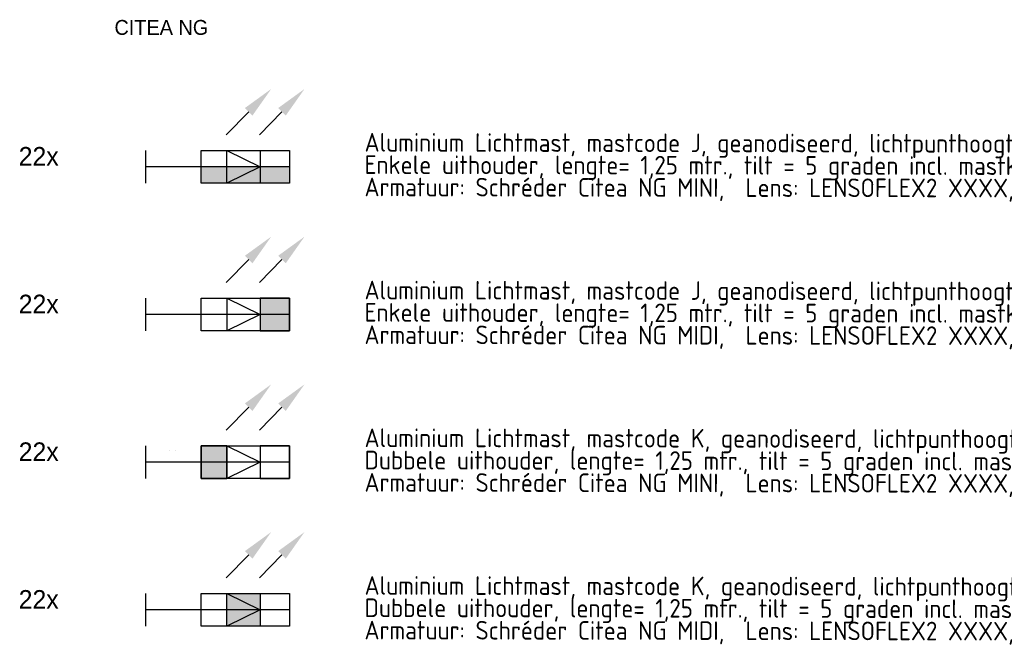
# Model space of a CAD drawing. Header units: millimetres. Extents: x -16321526 to -4431526, y 5084381 to 13484381.
# Tile 9 of 49: x -15227737 to -14962541, y 6227235 to 6396377. Entities that reach past the tile are written whole.
import ezdxf
from ezdxf.enums import TextEntityAlignment as Align
from ezdxf.lldxf.tags import DXFTag

# ---------------------------------------------------------------- set-up
doc = ezdxf.new("R2010")
doc.units = ezdxf.units.MM
for name, color, linetype, lineweight in [('N-WE-KL-ET_LS_OV_LICHTMAST_LSL-S', 90, 'Continuous', 35), ('N-WE-KL-ET_LS_OV_LSL-T18', 10, 'Continuous', 18), ('N-WE-KL-ET_LS_OV_LSL-T25', 10, 'Continuous', 25), ('N-WE-KL-ET_LS_OV_LSL-T35', 10, 'Continuous', 35)]:
    doc.layers.add(name, color=color, linetype=linetype, lineweight=lineweight)
doc.layers.add('nieuw', color=3, linetype='Continuous')
doc.styles.add('0.25 (1 200)', font='dgn032.shx', dxfattribs={"height": 0.5})
doc.styles.add('ISO', font='isocp')
doc.styles.add('NLCS-ISO', font='txt')
tags = doc.linetypes.add('Voedingskabel VERWIJDEREN x', pattern='A,25,1,["X",Standard,S=2.54,R=0,X=-2.54,Y=-1.27],1', length=27).pattern_tags.tags
tags[6] = DXFTag(74, 10)
pattern_1 = [(0, (0, 0), (0, 6.985), [5.08, -1.905]), (90, (0, 0), (-6.985, 4e-16), [5.08, -1.905])]
pattern_2 = [(0, (3, 0.875), (0, 6.985), [5.08, -1.905]), (90, (3, 0.875), (-6.985, 4e-16), [5.08, -1.905])]

# ---------------------------------------------------------------- blocks, each defined once
blk = doc.blocks.new('*U158')
at = {"layer": 'N-WE-KL-ET_LS_OV_LICHTMAST_LSL-S', "lineweight": -3}
h = blk.add_hatch(color=256, dxfattribs=at)
h.dxf.hatch_style = 1
h.paths.add_polyline_path([(15, -4.38), (21.91, -4.38), (21.91, 4.38), (15, 4.38)])
at = {"layer": 'nieuw'}
h = blk.add_hatch(dxfattribs=at)
h.set_pattern_fill('ANGLE', color=256)
h.set_pattern_definition(pattern_1)
h.paths.add_polyline_path([(7.44, 3.64), (8.12, 3.06), (8.29, 3.94)])
h.paths.add_polyline_path([(5.79, 3.64), (6.47, 3.06), (6.64, 3.94)])
h = blk.add_hatch(dxfattribs=at)
h.set_pattern_fill('ANGLE', color=256)
h.set_pattern_definition(pattern_2)
h.paths.add_polyline_path([(6.64, 3.94), (5.79, 3.64), (6.47, 3.06)])
h.paths.add_polyline_path([(7.44, 3.64), (8.12, 3.06), (8.29, 3.94)])
at = {"layer": 'N-WE-KL-ET_LS_OV_LICHTMAST_LSL-S', "lineweight": -3}
for p, q in [((21.91, 4.38), (21.91, -4.38)), ((30.88, 4.38), (30.88, -4.38))]:
    blk.add_line(p, q, dxfattribs=at)
at = {"layer": 'N-WE-KL-ET_LS_OV_LICHTMAST_LSL-S', "linetype": 'ByBlock', "lineweight": -2}
for points in [[(27.76, 14.79), (21.69, 8.64)], [(36.73, 14.79), (30.66, 8.64)]]:
    blk.add_lwpolyline(points, dxfattribs=at)
at = {"layer": 'N-WE-KL-ET_LS_OV_LICHTMAST_LSL-S', "lineweight": -3}
for points in [[(0, 4.38), (0, -4.38)], [(15, -4.38), (21.91, -4.38), (21.91, 4.38), (15, 4.38), (15, -4.38)], [(21.91, 4.38), (30.88, 0), (21.91, -4.38)], [(30.88, 4.38), (30.88, -4.38), (38.75, -4.38), (38.75, 4.38), (30.88, 4.38)], [(38.75, 0), (0, 0)]]:
    blk.add_lwpolyline(points, dxfattribs=at)
blk.add_lwpolyline([(15, 4.38), (38.75, 4.38), (38.75, -4.38), (15, -4.38)], close=True, dxfattribs=at)
at = {"layer": 'N-WE-KL-ET_LS_OV_LICHTMAST_LSL-S'}
for points in [[(26.73, 15.8), (33.83, 20.94), (28.78, 13.78)], [(26.73, 15.8), (33.83, 20.94), (28.78, 13.78)], [(35.7, 15.8), (42.8, 20.94), (37.75, 13.78)], [(35.7, 15.8), (42.8, 20.94), (37.75, 13.78)]]:
    blk.add_solid(points, dxfattribs=at)
at = {"layer": 'N-WE-KL-ET_LS_OV_LSL-T25', "style": 'NLCS-ISO'}
blk.add_attdef('MAST_CODE', (-11.9, 15.69), '', height=2.5, dxfattribs=at)
at = {"layer": 'N-WE-KL-ET_LS_OV_LSL-T25', "linetype": 'ByBlock', "style": 'NLCS-ISO'}
blk.add_attdef('FASE-AANSLUITING', (12.95, -10.29), '', height=1.8, dxfattribs=at)
at = {"layer": 'N-WE-KL-ET_LS_OV_LSL-T25', "style": 'NLCS-ISO', "flags": 1}
for tag, p in [('KERN', (72.98, -10.13)), ('WIJK', (72.98, -13.53)), ('BUURT', (72.98, -16.93)), ('STRAAT', (72.98, -20.33)), ('EIGENAAR_INSTALLATIE', (72.98, -23.73)), ('BEHEERDER', (72.98, -27.13)), ('NETWERK', (72.98, -30.53)), ('SOORT_INSTALLATIE', (72.98, -33.93)), ('KAST_CODE', (72.98, -37.33)), ('KAST_NUMMER', (72.98, -40.73)), ('GROEP_NUMMER', (72.9, -44.05)), ('TYPE_AANSLUITING', (72.6, -54.02)), ('TYPE_AANSLUITBLOK', (72.6, -57.8)), ('AFGEZEKERDE_WAARDE', (72.6, -61.59)), ('ALG_ONDERGROND', (72.6, -65.37)), ('OV_MAST_MATERIAAL', (72.19, -92.97)), ('OV_MAST_KLEUR', (72.19, -96.35)), ('CONSERVERING', (72.19, -99.74)), ('LEVERANCIER', (72.19, -103.12)), ('PLAATSINGSDATUM', (72.19, -106.52)), ('INSPECTIEDATUM', (72.19, -109.92)), ('OBJECTEN_MAST', (72.11, -113.49)), ('FOTOS', (72.19, -130.26)), ('OPMERKINGEN_inspectie', (72.19, -133.66)), ('KLEUR_ARMATUUR', (71.77, -147.56)), ('LEVERANCIER_ARMATUUR', (72.11, -150.55)), ('OPMERKINGEN_armatuur', (72.25, -160.06))]:
    blk.add_attdef(tag, p, '', height=2, dxfattribs=at)
at = {"layer": 'N-WE-KL-ET_LS_OV_LSL-T25', "linetype": 'ByBlock', "style": 'NLCS-ISO', "flags": 1}
for tag, p in [('LOCATIE_MASTNUMMER', (90.12, -46.55)), ('MASTNUMMER', (82.8, -49.91))]:
    blk.add_attdef(tag, text='', height=2, dxfattribs=at).set_placement(p, align=Align.MIDDLE)
for tag, p in [('TYPECODE', (72.6, -69.16)), ('MAST_TEKENING', (72.79, -72.84)), ('OV_MAST_HOOGTE', (72.8, -76.05)), ('UITHOUDER', (72.6, -79.43)), ('LENGTE_UITHOUDER', (72.6, -82.83)), ('TILT', (72.19, -86.35)), ('VORM', (72.19, -89.59)), ('OBJECT_1', (72.11, -116.89)), ('OBJECT_2', (72.11, -120.29)), ('OBJECT_3', (72.11, -123.69)), ('VERMOGEN_OBJECTEN', (72.11, -127.06)), ('TYPE_ARMATUUR', (72.02, -137.41)), ('LICHTPUNTHOOGTE', (71.86, -141.17)), ('PLAATSING_DATUM_ARMATUUR', (71.86, -144.57)), ('TYPE_VSA_DRIVER', (72.11, -153.55)), ('PLAATSING_JAAR_VSA', (72.11, -156.66)), ('TYPE_LAMP', (72.33, -163.61)), ('AANTAL_LAMP', (72.38, -167)), ('BRANDUREN_LAMP', (72.47, -170.56)), ('PLAATSING_JAAR_LAMP', (72.47, -173.89)), ('GEPLANDE_REMPLACE', (72.47, -177.23)), ('BRANDER_TYPE', (72.24, -180.88)), ('LICHTKLEUR_LAMP', (72.47, -183.76)), ('DIM_REGIME', (72.62, -187.68)), ('VERMOGEN_LAMP', (72.55, -191.37)), ('SYSTEEMVERMOGEN_LAMP', (72.51, -195.04)), ('MAX_VERMOGEN_LAMP', (72.64, -198.37))]:
    blk.add_attdef(tag, p, '', height=2, dxfattribs=at)
blk = doc.blocks.new('*U157')
at = {"layer": 'N-WE-KL-ET_LS_OV_LICHTMAST_LSL-S', "lineweight": -3}
h = blk.add_hatch(color=256, dxfattribs=at)
h.dxf.hatch_style = 1
h.paths.add_polyline_path([(30.88, -4.38), (38.75, -4.38), (38.75, 4.37), (30.88, 4.37)])
at = {"layer": 'nieuw'}
h = blk.add_hatch(dxfattribs=at)
h.set_pattern_fill('ANGLE', color=256)
h.set_pattern_definition(pattern_1)
h.paths.add_polyline_path([(7.44, 3.64), (8.12, 3.06), (8.29, 3.94)])
h.paths.add_polyline_path([(5.79, 3.64), (6.47, 3.06), (6.64, 3.94)])
h = blk.add_hatch(dxfattribs=at)
h.set_pattern_fill('ANGLE', color=256)
h.set_pattern_definition(pattern_2)
h.paths.add_polyline_path([(6.64, 3.94), (5.79, 3.64), (6.47, 3.06)])
h.paths.add_polyline_path([(7.44, 3.64), (8.12, 3.06), (8.29, 3.94)])
at = {"layer": 'N-WE-KL-ET_LS_OV_LICHTMAST_LSL-S', "lineweight": -3}
for p, q in [((21.91, 4.37), (21.91, -4.38)), ((30.88, 4.37), (30.88, -4.38))]:
    blk.add_line(p, q, dxfattribs=at)
at = {"layer": 'N-WE-KL-ET_LS_OV_LICHTMAST_LSL-S', "linetype": 'ByBlock', "lineweight": -2}
for points in [[(27.76, 14.79), (21.69, 8.64)], [(36.73, 14.79), (30.66, 8.64)]]:
    blk.add_lwpolyline(points, dxfattribs=at)
at = {"layer": 'N-WE-KL-ET_LS_OV_LICHTMAST_LSL-S', "lineweight": -3}
for points in [[(0, 4.37), (0, -4.38)], [(21.91, 4.37), (30.88, 0), (21.91, -4.38)], [(30.88, 4.37), (30.88, -4.38), (38.75, -4.38), (38.75, 4.37), (30.88, 4.37)], [(38.75, 0), (0, 0)]]:
    blk.add_lwpolyline(points, dxfattribs=at)
blk.add_lwpolyline([(15, 4.37), (38.75, 4.37), (38.75, -4.38), (15, -4.38)], close=True, dxfattribs=at)
at = {"layer": 'N-WE-KL-ET_LS_OV_LICHTMAST_LSL-S'}
for points in [[(26.73, 15.8), (33.83, 20.94), (28.78, 13.78)], [(26.73, 15.8), (33.83, 20.94), (28.78, 13.78)], [(35.7, 15.8), (42.8, 20.94), (37.75, 13.78)], [(35.7, 15.8), (42.8, 20.94), (37.75, 13.78)]]:
    blk.add_solid(points, dxfattribs=at)
at = {"layer": 'N-WE-KL-ET_LS_OV_LSL-T25', "style": 'NLCS-ISO'}
blk.add_attdef('MAST_CODE', (-11.9, 15.69), '', height=2.5, dxfattribs=at)
at = {"layer": 'N-WE-KL-ET_LS_OV_LSL-T25', "linetype": 'ByBlock', "style": 'NLCS-ISO'}
blk.add_attdef('FASE-AANSLUITING', (12.95, -10.29), '', height=1.8, dxfattribs=at)
at = {"layer": 'N-WE-KL-ET_LS_OV_LSL-T25', "style": 'NLCS-ISO', "flags": 1}
for tag, p in [('KERN', (72.98, -10.13)), ('WIJK', (72.98, -13.53)), ('BUURT', (72.98, -16.93)), ('STRAAT', (72.98, -20.33)), ('EIGENAAR_INSTALLATIE', (72.98, -23.73)), ('BEHEERDER', (72.98, -27.13)), ('NETWERK', (72.98, -30.53)), ('SOORT_INSTALLATIE', (72.98, -33.93)), ('KAST_CODE', (72.98, -37.33)), ('KAST_NUMMER', (72.98, -40.73)), ('GROEP_NUMMER', (72.9, -44.05)), ('TYPE_AANSLUITING', (72.6, -54.02)), ('TYPE_AANSLUITBLOK', (72.6, -57.8)), ('AFGEZEKERDE_WAARDE', (72.6, -61.59)), ('ALG_ONDERGROND', (72.6, -65.37)), ('OV_MAST_MATERIAAL', (72.19, -92.97)), ('OV_MAST_KLEUR', (72.19, -96.35)), ('CONSERVERING', (72.19, -99.74)), ('LEVERANCIER', (72.19, -103.12)), ('PLAATSINGSDATUM', (72.19, -106.52)), ('INSPECTIEDATUM', (72.19, -109.92)), ('OBJECTEN_MAST', (72.11, -113.49)), ('FOTOS', (72.19, -130.26)), ('OPMERKINGEN_inspectie', (72.19, -133.66)), ('KLEUR_ARMATUUR', (71.77, -147.56)), ('LEVERANCIER_ARMATUUR', (72.11, -150.55)), ('OPMERKINGEN_armatuur', (72.25, -160.06))]:
    blk.add_attdef(tag, p, '', height=2, dxfattribs=at)
at = {"layer": 'N-WE-KL-ET_LS_OV_LSL-T25', "linetype": 'ByBlock', "style": 'NLCS-ISO', "flags": 1}
for tag, p in [('LOCATIE_MASTNUMMER', (90.12, -46.55)), ('MASTNUMMER', (82.8, -49.91))]:
    blk.add_attdef(tag, text='', height=2, dxfattribs=at).set_placement(p, align=Align.MIDDLE)
for tag, p in [('TYPECODE', (72.6, -69.16)), ('MAST_TEKENING', (72.79, -72.84)), ('OV_MAST_HOOGTE', (72.8, -76.05)), ('UITHOUDER', (72.6, -79.43)), ('LENGTE_UITHOUDER', (72.6, -82.83)), ('TILT', (72.19, -86.35)), ('VORM', (72.19, -89.59)), ('OBJECT_1', (72.11, -116.89)), ('OBJECT_2', (72.11, -120.29)), ('OBJECT_3', (72.11, -123.69)), ('VERMOGEN_OBJECTEN', (72.11, -127.06)), ('TYPE_ARMATUUR', (72.02, -137.41)), ('LICHTPUNTHOOGTE', (71.86, -141.17)), ('PLAATSING_DATUM_ARMATUUR', (71.86, -144.57)), ('TYPE_VSA_DRIVER', (72.11, -153.55)), ('PLAATSING_JAAR_VSA', (72.11, -156.66)), ('TYPE_LAMP', (72.33, -163.61)), ('AANTAL_LAMP', (72.38, -167)), ('BRANDUREN_LAMP', (72.47, -170.56)), ('PLAATSING_JAAR_LAMP', (72.47, -173.89)), ('GEPLANDE_REMPLACE', (72.47, -177.23)), ('BRANDER_TYPE', (72.24, -180.88)), ('LICHTKLEUR_LAMP', (72.47, -183.76)), ('DIM_REGIME', (72.62, -187.68)), ('VERMOGEN_LAMP', (72.55, -191.37)), ('SYSTEEMVERMOGEN_LAMP', (72.51, -195.04)), ('MAX_VERMOGEN_LAMP', (72.64, -198.37))]:
    blk.add_attdef(tag, p, '', height=2, dxfattribs=at)
blk = doc.blocks.new('N-ET-LS-OVL-MAST-LSL_KOFFER_LED_02')
at = {"layer": 'N-WE-KL-ET_LS_OV_LICHTMAST_LSL-S', "lineweight": 0}
h = blk.add_hatch(color=256, dxfattribs=at)
h.dxf.hatch_style = 1
h.paths.add_polyline_path([(21.91, 0), (15, 0), (15, -4.38), (21.91, -4.38)])
h.paths.add_polyline_path([(30.88, 0), (21.91, -4.38), (30.88, -4.38)], flags=17)
h.paths.add_polyline_path([(30.88, 0), (21.91, 0), (21.91, -4.38)])
h.paths.add_polyline_path([(38.75, 0), (30.88, 0), (30.88, -4.38), (38.75, -4.38)])
at = {"layer": 'nieuw'}
h = blk.add_hatch(dxfattribs=at)
h.set_pattern_fill('ANGLE', color=256)
h.set_pattern_definition(pattern_1)
h.paths.add_polyline_path([(7.44, 3.64), (8.12, 3.06), (8.29, 3.94)])
h.paths.add_polyline_path([(5.79, 3.64), (6.47, 3.06), (6.64, 3.94)])
h = blk.add_hatch(dxfattribs=at)
h.set_pattern_fill('ANGLE', color=256)
h.set_pattern_definition(pattern_2)
h.paths.add_polyline_path([(6.64, 3.94), (5.79, 3.64), (6.47, 3.06)])
h.paths.add_polyline_path([(7.44, 3.64), (8.12, 3.06), (8.29, 3.94)])
at = {"layer": 'N-WE-KL-ET_LS_OV_LICHTMAST_LSL-S', "lineweight": -3}
blk.add_line((30.88, 4.38), (30.88, -4.38), dxfattribs=at)
at = {"layer": 'N-WE-KL-ET_LS_OV_LICHTMAST_LSL-S', "linetype": 'ByBlock', "lineweight": -2}
for points in [[(27.76, 14.79), (21.69, 8.64)], [(36.73, 14.79), (30.66, 8.64)]]:
    blk.add_lwpolyline(points, dxfattribs=at)
at = {"layer": 'N-WE-KL-ET_LS_OV_LICHTMAST_LSL-S', "lineweight": -3}
for points in [[(0, 4.38), (0, -4.38)], [(21.91, 4.38), (30.88, 0), (21.91, -4.38), (21.91, 4.38)], [(38.75, 0), (0, 0)]]:
    blk.add_lwpolyline(points, dxfattribs=at)
blk.add_lwpolyline([(15, 4.38), (38.75, 4.38), (38.75, -4.38), (15, -4.38)], close=True, dxfattribs=at)
at = {"layer": 'N-WE-KL-ET_LS_OV_LICHTMAST_LSL-S'}
for points in [[(26.73, 15.8), (33.83, 20.94), (28.78, 13.78)], [(26.73, 15.8), (33.83, 20.94), (28.78, 13.78)], [(35.7, 15.8), (42.8, 20.94), (37.75, 13.78)], [(35.7, 15.8), (42.8, 20.94), (37.75, 13.78)]]:
    blk.add_solid(points, dxfattribs=at)
at = {"layer": 'N-WE-KL-ET_LS_OV_LSL-T25', "style": 'NLCS-ISO'}
blk.add_attdef('MAST_CODE', (-11.9, 15.69), '', height=2.5, dxfattribs=at)
at = {"layer": 'N-WE-KL-ET_LS_OV_LSL-T25', "linetype": 'ByBlock', "style": 'NLCS-ISO'}
blk.add_attdef('FASE-AANSLUITING', (12.95, -10.29), '', height=1.8, dxfattribs=at)
at = {"layer": 'N-WE-KL-ET_LS_OV_LSL-T25', "style": 'NLCS-ISO', "flags": 1}
for tag, p in [('KERN', (72.98, -10.13)), ('WIJK', (72.98, -13.53)), ('BUURT', (72.98, -16.93)), ('STRAAT', (72.98, -20.33)), ('EIGENAAR_INSTALLATIE', (72.98, -23.73)), ('BEHEERDER', (72.98, -27.13)), ('NETWERK', (72.98, -30.53)), ('SOORT_INSTALLATIE', (72.98, -33.93)), ('KAST_CODE', (72.98, -37.33)), ('KAST_NUMMER', (72.98, -40.73)), ('GROEP_NUMMER', (72.9, -44.05)), ('TYPE_AANSLUITING', (72.6, -54.02)), ('TYPE_AANSLUITBLOK', (72.6, -57.8)), ('AFGEZEKERDE_WAARDE', (72.6, -61.59)), ('ALG_ONDERGROND', (72.6, -65.37)), ('OV_MAST_MATERIAAL', (72.19, -92.97)), ('OV_MAST_KLEUR', (72.19, -96.35)), ('CONSERVERING', (72.19, -99.74)), ('LEVERANCIER', (72.19, -103.12)), ('PLAATSINGSDATUM', (72.19, -106.52)), ('INSPECTIEDATUM', (72.19, -109.92)), ('OBJECTEN_MAST', (72.11, -113.49)), ('FOTOS', (72.19, -130.26)), ('OPMERKINGEN_inspectie', (72.19, -133.66)), ('KLEUR_ARMATUUR', (71.77, -147.56)), ('LEVERANCIER_ARMATUUR', (72.11, -150.55)), ('OPMERKINGEN_armatuur', (72.25, -160.06))]:
    blk.add_attdef(tag, p, '', height=2, dxfattribs=at)
at = {"layer": 'N-WE-KL-ET_LS_OV_LSL-T25', "linetype": 'ByBlock', "style": 'NLCS-ISO', "flags": 1}
for tag, p in [('LOCATIE_MASTNUMMER', (90.12, -46.55)), ('MASTNUMMER', (82.8, -49.91))]:
    blk.add_attdef(tag, text='', height=2, dxfattribs=at).set_placement(p, align=Align.MIDDLE)
for tag, p in [('TYPECODE', (72.6, -69.16)), ('MAST_TEKENING', (72.79, -72.84)), ('OV_MAST_HOOGTE', (72.8, -76.05)), ('UITHOUDER', (72.6, -79.43)), ('LENGTE_UITHOUDER', (72.6, -82.83)), ('TILT', (72.19, -86.35)), ('VORM', (72.19, -89.59)), ('OBJECT_1', (72.11, -116.89)), ('OBJECT_2', (72.11, -120.29)), ('OBJECT_3', (72.11, -123.69)), ('VERMOGEN_OBJECTEN', (72.11, -127.06)), ('TYPE_ARMATUUR', (72.02, -137.41)), ('LICHTPUNTHOOGTE', (71.86, -141.17)), ('PLAATSING_DATUM_ARMATUUR', (71.86, -144.57)), ('TYPE_VSA_DRIVER', (72.11, -153.55)), ('PLAATSING_JAAR_VSA', (72.11, -156.66)), ('TYPE_LAMP', (72.33, -163.61)), ('AANTAL_LAMP', (72.38, -167)), ('BRANDUREN_LAMP', (72.47, -170.56)), ('PLAATSING_JAAR_LAMP', (72.47, -173.89)), ('GEPLANDE_REMPLACE', (72.47, -177.23)), ('BRANDER_TYPE', (72.24, -180.88)), ('LICHTKLEUR_LAMP', (72.47, -183.76)), ('DIM_REGIME', (72.62, -187.68)), ('VERMOGEN_LAMP', (72.55, -191.37)), ('SYSTEEMVERMOGEN_LAMP', (72.51, -195.04)), ('MAX_VERMOGEN_LAMP', (72.64, -198.37))]:
    blk.add_attdef(tag, p, '', height=2, dxfattribs=at)
blk = doc.blocks.new('N-ET-LS-OVL-MAST-LSL_KOFFER_LED_06')
at = {"layer": 'N-WE-KL-ET_LS_OV_LICHTMAST_LSL-S', "lineweight": 0}
h = blk.add_hatch(color=256, dxfattribs=at)
h.dxf.hatch_style = 1
h.paths.add_polyline_path([(30.88, 0), (21.91, -4.38), (30.88, -4.38)], flags=17)
h.paths.add_polyline_path([(30.88, 0), (21.91, 0), (21.91, -4.38)])
h.paths.add_polyline_path([(21.91, 4.38), (21.91, 0), (30.88, 0)], flags=17)
h.paths.add_polyline_path([(30.88, 4.38), (21.91, 4.38), (30.88, 0)])
at = {"layer": 'nieuw'}
h = blk.add_hatch(dxfattribs=at)
h.set_pattern_fill('ANGLE', color=256)
h.set_pattern_definition(pattern_1)
h.paths.add_polyline_path([(7.44, 3.64), (8.12, 3.06), (8.29, 3.94)])
h.paths.add_polyline_path([(5.79, 3.64), (6.47, 3.06), (6.64, 3.94)])
h = blk.add_hatch(dxfattribs=at)
h.set_pattern_fill('ANGLE', color=256)
h.set_pattern_definition(pattern_2)
h.paths.add_polyline_path([(6.64, 3.94), (5.79, 3.64), (6.47, 3.06)])
h.paths.add_polyline_path([(7.44, 3.64), (8.12, 3.06), (8.29, 3.94)])
at = {"layer": 'N-WE-KL-ET_LS_OV_LICHTMAST_LSL-S', "lineweight": -3}
blk.add_line((30.88, 4.38), (30.88, -4.38), dxfattribs=at)
at = {"layer": 'N-WE-KL-ET_LS_OV_LICHTMAST_LSL-S', "linetype": 'ByBlock', "lineweight": -2}
for points in [[(27.76, 14.79), (21.69, 8.64)], [(36.73, 14.79), (30.66, 8.64)]]:
    blk.add_lwpolyline(points, dxfattribs=at)
at = {"layer": 'N-WE-KL-ET_LS_OV_LICHTMAST_LSL-S', "lineweight": -3}
for points in [[(0, 4.38), (0, -4.38)], [(21.91, 4.38), (30.88, 0), (21.91, -4.38), (21.91, 4.38)], [(38.75, 0), (0, 0)]]:
    blk.add_lwpolyline(points, dxfattribs=at)
blk.add_lwpolyline([(15, 4.38), (38.75, 4.38), (38.75, -4.38), (15, -4.38)], close=True, dxfattribs=at)
at = {"layer": 'N-WE-KL-ET_LS_OV_LICHTMAST_LSL-S'}
for points in [[(26.73, 15.8), (33.83, 20.94), (28.78, 13.78)], [(26.73, 15.8), (33.83, 20.94), (28.78, 13.78)], [(35.7, 15.8), (42.8, 20.94), (37.75, 13.78)], [(35.7, 15.8), (42.8, 20.94), (37.75, 13.78)]]:
    blk.add_solid(points, dxfattribs=at)
at = {"layer": 'N-WE-KL-ET_LS_OV_LSL-T25', "style": 'NLCS-ISO'}
blk.add_attdef('MAST_CODE', (-11.9, 15.69), '', height=2.5, dxfattribs=at)
at = {"layer": 'N-WE-KL-ET_LS_OV_LSL-T25', "linetype": 'ByBlock', "style": 'NLCS-ISO'}
blk.add_attdef('FASE-AANSLUITING', (12.95, -10.29), '', height=1.8, dxfattribs=at)
at = {"layer": 'N-WE-KL-ET_LS_OV_LSL-T25', "style": 'NLCS-ISO', "flags": 1}
for tag, p in [('KERN', (72.98, -10.13)), ('WIJK', (72.98, -13.53)), ('BUURT', (72.98, -16.93)), ('STRAAT', (72.98, -20.33)), ('EIGENAAR_INSTALLATIE', (72.98, -23.73)), ('BEHEERDER', (72.98, -27.13)), ('NETWERK', (72.98, -30.53)), ('SOORT_INSTALLATIE', (72.98, -33.93)), ('KAST_CODE', (72.98, -37.33)), ('KAST_NUMMER', (72.98, -40.73)), ('GROEP_NUMMER', (72.9, -44.05)), ('TYPE_AANSLUITING', (72.6, -54.02)), ('TYPE_AANSLUITBLOK', (72.6, -57.8)), ('AFGEZEKERDE_WAARDE', (72.6, -61.59)), ('ALG_ONDERGROND', (72.6, -65.37)), ('OV_MAST_MATERIAAL', (72.19, -92.97)), ('OV_MAST_KLEUR', (72.19, -96.35)), ('CONSERVERING', (72.19, -99.74)), ('LEVERANCIER', (72.19, -103.12)), ('PLAATSINGSDATUM', (72.19, -106.52)), ('INSPECTIEDATUM', (72.19, -109.92)), ('OBJECTEN_MAST', (72.11, -113.49)), ('FOTOS', (72.19, -130.26)), ('OPMERKINGEN_inspectie', (72.19, -133.66)), ('KLEUR_ARMATUUR', (71.77, -147.56)), ('LEVERANCIER_ARMATUUR', (72.11, -150.55)), ('OPMERKINGEN_armatuur', (72.25, -160.06))]:
    blk.add_attdef(tag, p, '', height=2, dxfattribs=at)
at = {"layer": 'N-WE-KL-ET_LS_OV_LSL-T25', "linetype": 'ByBlock', "style": 'NLCS-ISO', "flags": 1}
for tag, p in [('LOCATIE_MASTNUMMER', (90.12, -46.55)), ('MASTNUMMER', (82.8, -49.91))]:
    blk.add_attdef(tag, text='', height=2, dxfattribs=at).set_placement(p, align=Align.MIDDLE)
for tag, p in [('TYPECODE', (72.6, -69.16)), ('MAST_TEKENING', (72.79, -72.84)), ('OV_MAST_HOOGTE', (72.8, -76.05)), ('UITHOUDER', (72.6, -79.43)), ('LENGTE_UITHOUDER', (72.6, -82.83)), ('TILT', (72.19, -86.35)), ('VORM', (72.19, -89.59)), ('OBJECT_1', (72.11, -116.89)), ('OBJECT_2', (72.11, -120.29)), ('OBJECT_3', (72.11, -123.69)), ('VERMOGEN_OBJECTEN', (72.11, -127.06)), ('TYPE_ARMATUUR', (72.02, -137.41)), ('LICHTPUNTHOOGTE', (71.86, -141.17)), ('PLAATSING_DATUM_ARMATUUR', (71.86, -144.57)), ('TYPE_VSA_DRIVER', (72.11, -153.55)), ('PLAATSING_JAAR_VSA', (72.11, -156.66)), ('TYPE_LAMP', (72.33, -163.61)), ('AANTAL_LAMP', (72.38, -167)), ('BRANDUREN_LAMP', (72.47, -170.56)), ('PLAATSING_JAAR_LAMP', (72.47, -173.89)), ('GEPLANDE_REMPLACE', (72.47, -177.23)), ('BRANDER_TYPE', (72.24, -180.88)), ('LICHTKLEUR_LAMP', (72.47, -183.76)), ('DIM_REGIME', (72.62, -187.68)), ('VERMOGEN_LAMP', (72.55, -191.37)), ('SYSTEEMVERMOGEN_LAMP', (72.51, -195.04)), ('MAX_VERMOGEN_LAMP', (72.64, -198.37))]:
    blk.add_attdef(tag, p, '', height=2, dxfattribs=at)

msp = doc.modelspace()

# ---------------------------------------------------------------- block references
at = {"layer": 'N-WE-KL-ET_LS_OV_LICHTMAST_LSL-S', "color": 0, "linetype": 'ByBlock', "lineweight": -2, "xscale": 1000, "yscale": 1000, "zscale": 1000}
for name, p in [('N-ET-LS-OVL-MAST-LSL_KOFFER_LED_02', (-15193824, 6356803)), ('*U157', (-15193824, 6317060)), ('*U158', (-15193824, 6277318)), ('N-ET-LS-OVL-MAST-LSL_KOFFER_LED_06', (-15193824, 6237575))]:
    msp.add_blockref(name, p, dxfattribs=at)

# ---------------------------------------------------------------- texts
at = {"layer": 'N-WE-KL-ET_LS_OV_LSL-T18', "color": 0, "linetype": 'ByBlock', "lineweight": -2, "style": 'ISO'}
for s, p in [('Aluminium Lichtmast, mastcode J, geanodiseerd, lichtpunthoogte 8 mtr., HDPE geisoleerdde grondstuk en aparte aardbout', (-15134843, 6360888, -993241)), ('Enkele uithouder, lengte= 1,25 mtr., tilt = 5 graden incl. mastkabel RTPR 3x1.5mm2 en aansluitkast 5L2409 met 2A smeltveiligheid', (-15134853, 6354880, -993241)), ('Armatuur: Schréder Citea NG MINI,  Lens: LENSOFLEX2 XXXX, lamp: 16xLED, XXXX lumen, X,XX W, 3000K, incl.  CLO en Dimregime 4A.', (-15134863, 6348871, -993241)), ('Aluminium Lichtmast, mastcode J, geanodiseerd, lichtpunthoogte 8 mtr., HDPE geisoleerdde grondstuk en aparte aardbout', (-15134843, 6321145, -993241)), ('Enkele uithouder, lengte= 1,25 mtr., tilt = 5 graden incl. mastkabel RTPR 3x1.5mm2 en aansluitkast 5L2409 met 2A smeltveiligheid', (-15134853, 6315137, -993241)), ('Armatuur: Schréder Citea NG MIDI,  Lens: LENSOFLEX2 XXXX, lamp: 16xLED L2WG6, XXXX lumen, X,XX W, 3000K, incl.  CLO en Dimregime 4A.', (-15134863, 6309128, -993241)), ('Aluminium Lichtmast, mastcode K, geanodiseerd, lichtpunthoogte 8 mtr., HDPE geisoleerdde grondstuk en aparte aardbout', (-15134843, 6281402, -993241)), ('Dubbele uithouder, lengte= 1,25 mtr., tilt = 5 graden incl. mastkabel RTPR 3x1.5mm2 en aansluitkast 5L2409 met 2A smeltveiligheid', (-15134853, 6275394, -993241)), ('Armatuur: Schréder Citea NG MINI,  Lens: LENSOFLEX2 XXXX, lamp: 16xLED L2WG6, XXXX lumen, X,XX W, 3000K, incl.  CLO en Dimregime 4A.', (-15134863, 6269386, -993241)), ('Aluminium Lichtmast, mastcode K, geanodiseerd, lichtpunthoogte 8 mtr., HDPE geisoleerdde grondstuk en aparte aardbout', (-15134843, 6241660, -993241)), ('Dubbele uithouder, lengte= 1,25 mtr., tilt = 5 graden incl. mastkabel RTPR 3x1.5mm2 en aansluitkast 5L2409 met 2A smeltveiligheid', (-15134853, 6235651, -993241)), ('Armatuur: Schréder Citea NG MIDI,  Lens: LENSOFLEX2 XXXX, lamp: 16xLED L2WG6, XXXX lumen, X,XX W, 3000K, incl.  CLO en Dimregime 4A.', (-15134863, 6229643, -993241))]:
    msp.add_text(s, height=5000, rotation=359.9027, dxfattribs=at).set_placement(p)
at = {"layer": 'N-WE-KL-ET_LS_OV_LSL-T25', "color": 0, "linetype": 'ByBlock', "lineweight": -2, "char_height": 5000, "attachment_point": 1}
for insert in [(-15228010, 6362123, -95561), (-15228010, 6322381, -95561), (-15228010, 6282638, -95561), (-15228010, 6242895, -95561)]:
    msp.add_mtext_dynamic_manual_height_columns('22x', width=20.76, gutter_width=40.9, heights=[3.2], dxfattribs=dict(at, insert=insert))
at = {"layer": 'N-WE-KL-ET_LS_OV_LSL-T35', "color": 1, "linetype": 'Voedingskabel VERWIJDEREN x', "lineweight": 0, "insert": (-15202211, 6396306), "char_height": 4000, "attachment_point": 1, "style": '0.25 (1 200)'}
msp.add_mtext_dynamic_manual_height_columns('CITEA NG', width=84503.61, gutter_width=20000, heights=[0], dxfattribs=at)

doc.saveas('drawing.dxf')
